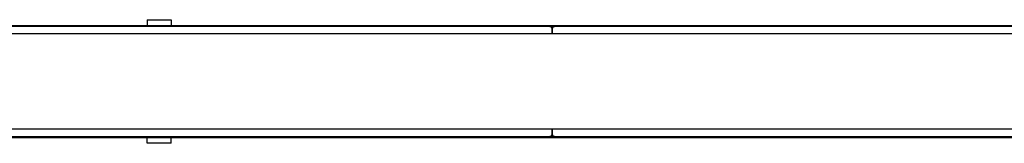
# Model space of a CAD drawing. Header units: millimetres. Extents: x 0 to 420, y 0 to 297.
# Tile 3 of 16: x 130.43 to 198.19, y 101.55 to 110.06. Entities that reach past the tile are written whole.
import ezdxf

# ---------------------------------------------------------------- set-up
doc = ezdxf.new("R2010")
doc.units = ezdxf.units.MM

msp = doc.modelspace()

# ---------------------------------------------------------------- linework, layer by layer
at = {"color": 7, "linetype": 'Continuous', "lineweight": 25}
for p, q in [((139.21104, 110.06039), (139.21104, 109.66591)), ((139.21104, 110.06039), (140.85471, 110.06039)), ((140.85471, 110.06039), (140.85471, 109.66591)), ((66.19948, 109.66591), (213.80052, 109.66591)), ((166.9013, 109.58373), (113.0987, 109.58373)), ((166.9013, 109.58373), (167.23003, 109.58373)), ((167.06567, 109.09063), (167.06567, 109.41936)), ((167.06567, 109.41936), (167.06567, 109.09063)), ((221.03264, 109.58373), (167.23003, 109.58373)), ((222.1832, 109.09063), (57.8168, 109.09063)), ((222.1832, 102.51597), (57.8168, 102.51597)), ((167.06567, 102.18724), (167.06567, 102.51597)), ((167.06567, 102.51597), (167.06567, 102.18724)), ((213.80052, 101.94069), (66.19948, 101.94069)), ((113.0987, 102.02287), (166.9013, 102.02287)), ((139.21104, 101.54621), (139.21104, 101.94069)), ((140.85471, 101.54621), (140.85471, 101.94069)), ((167.23003, 102.02287), (166.9013, 102.02287)), ((167.23003, 102.02287), (221.03264, 102.02287)), ((140.85471, 101.54621), (139.21104, 101.54621))]:
    msp.add_line(p, q, dxfattribs=at)
at = {"color": 7, "linetype": 'Continuous'}
for p, q in [((60.11793, 109.66591), (219.88207, 109.66591)), ((60.11793, 101.94069), (219.88207, 101.94069))]:
    msp.add_line(p, q, dxfattribs=at)
at = {"color": 7, "linetype": 'Continuous', "lineweight": 25}
for centre, start, end in [((166.9013, 109.41936), 0, 90), ((167.23003, 109.41936), 90, 180), ((166.9013, 102.18724), 270, 0), ((167.23003, 102.18724), 180, 270)]:
    msp.add_arc(centre, 0.16437, start, end, dxfattribs=at)

doc.saveas('drawing.dxf')
